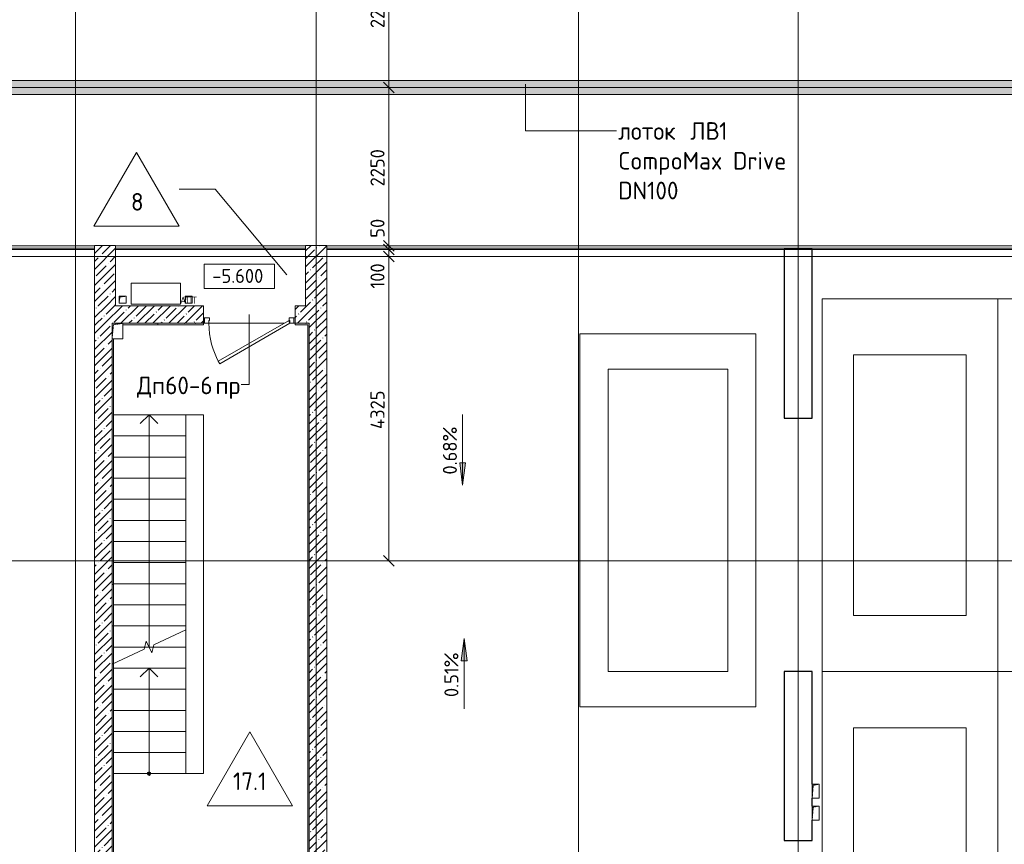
# Model space of a CAD drawing. Header units: millimetres. Extents: x 82112 to 162374, y -10965 to 131389.
# Tile 31 of 82: x 92806 to 106801, y 90946 to 102665. Entities that reach past the tile are written whole.
import ezdxf

# ---------------------------------------------------------------- set-up
doc = ezdxf.new("R2010")
doc.units = ezdxf.units.MM
for name, pattern in [('3_ Штрих_ 1 х 1 мм', [2, 1, -1]), ('4_ Штрихпунктир_ 10 х 2 мм', [14, 10, -2, 0, -2]), ('Штриховая', [5, 3, -2])]:
    doc.linetypes.add(name, pattern=pattern)
for name, color, linetype, lineweight in [('A-ANNO-DIMS', 7, 'Continuous', 5), ('A-ANNO-DIMS-100', 7, 'Continuous', 5), ('A-ANNO-NOTE', 7, 'Continuous', 5), ('A-DETL', 7, 'Continuous', 25), ('A-DETL-GENF', 7, 'Continuous', 13), ('A-DOOR', 7, 'Continuous', 13), ('A-DOOR-FRAM', 7, 'Continuous', 13), ('A-DOOR-IDEN', 7, 'Continuous', 5), ('A-FLOR', 7, 'Continuous', 13), ('A-FLOR-IDEN', 7, 'Continuous', 5), ('A-GENM', 7, 'Continuous', 13), ('A-WALL', 7, 'Continuous', 13), ('A-WALL-PATT', 7, 'Continuous', 13), ('C-PRKG', 7, 'Continuous', 13), ('G-ANNO-DIMS', 7, 'Continuous', 5), ('G-ANNO-TEXT', 7, 'Continuous', 5), ('M-EQPM', 7, 'Continuous', 13), ('S-COLS', 7, 'Continuous', 25), ('S-GRID', 7, 'Continuous', 5), ('S-STRS', 7, 'Continuous', 13), ('S-STRS-ANNO', 7, 'Continuous', 5), ('S-STRS-MBND', 7, 'Continuous', 13)]:
    doc.layers.add(name, color=color, linetype=linetype, lineweight=lineweight)
doc.styles.add('GOST Common', font='GOST_Common.ttf', dxfattribs={"height": 100})
doc.styles.add('GOST Common_2', font='GOST_Common.ttf', dxfattribs={"height": 200})
doc.styles.add('GOST Common_3', font='GOST_Common.ttf', dxfattribs={"height": 250})
doc.dimstyles.new('2_мм', dxfattribs={"dimscale": 304.8, "dimtxt": 201.142999, "dimasz": 0.492126, "dimexe": 0.328084, "dimexo": 0.492126, "dimgap": 0, "dimtad": 1, "dimdec": 0, "dimdsep": 46, "dimtxsty": 'GOST Common_2', "dimblk1": 'OBLIQUE', "dimblk2": 'OBLIQUE', "dimsah": 1, "dimcen": 0.09, "dimdle": 0.328084, "dimadec": 5, "dimazin": 2, "dimtfac": 1, "dimtdec": 4, "dimtix": 1, "dimtmove": 1, "dimatfit": 3, "dimfxl": 1, "dimtvp": 1, "dimtolj": 1, "dimtzin": 0, "dimarcsym": 2})
doc.dimstyles.new('2_мм_1', dxfattribs={"dimscale": 304.8, "dimtxt": 201.142999, "dimasz": 0.492126, "dimexe": 0.328084, "dimexo": 0.492126, "dimgap": 0, "dimtad": 1, "dimdec": 0, "dimdsep": 46, "dimtxsty": 'GOST Common_2', "dimblk1": 'OBLIQUE', "dimblk2": 'OBLIQUE', "dimsah": 1, "dimcen": 0.09, "dimdle": 0.328084, "dimadec": 5, "dimazin": 2, "dimtfac": 1, "dimtdec": 4, "dimtix": 1, "dimtmove": 0, "dimatfit": 3, "dimfxl": 1, "dimtvp": 1, "dimtolj": 1, "dimtzin": 0, "dimarcsym": 2})
pattern_1 = [(0, (0, 0), (203.2, 50.8), [3.353, -149.047, 3.353, -149.047, -812.8]), (0, (0, 0), (203.2, 50.8), [-304.8, 3.353, -301.447, 3.353, -149.047, -355.6]), (0, (0, 0), (203.2, 50.8), [-762, 3.353, -98.247, 3.353, -250.647]), (120, (76.2, 25.4), (-145.59409, 150.576362), [3.353, -149.047, 3.353, -149.047, -812.8]), (120, (76.2, 25.4), (-145.59409, 150.576362), [-304.8, 3.353, -301.447, 3.353, -149.047, -355.6]), (120, (76.2, 25.4), (-145.59409, 150.576362), [-762, 3.353, -98.247, 3.353, -250.647]), (240, (101.6, 127), (-57.60591, -201.376362), [3.353, -149.047, 3.353, -149.047, -812.8]), (240, (101.6, 127), (-57.60591, -201.376362), [-304.8, 3.353, -301.447, 3.353, -149.047, -355.6]), (240, (101.6, 127), (-57.60591, -201.376362), [-762, 3.353, -98.247, 3.353, -250.647])]
pattern_2 = [(45, (0, 0), (-114.04925, 114.04925), []), (45, (114.05, 0), (-114.04925, 114.04925), [201.612, -40.322, 3.353, -36.97])]

# ---------------------------------------------------------------- blocks, each defined once
blk = doc.blocks.new('Наметкина 10_РД_АР_П_Отделка_R21_rvt-1--01_Подвал_МП_часть В')
at = {"layer": 'A-WALL-PATT', "lineweight": 5}
h = blk.add_hatch(dxfattribs=at)
h.set_pattern_fill('FP_11', color=256, style=0, pattern_type=2)
h.set_pattern_definition(pattern_1)
h.paths.add_polyline_path([(96900, 98330), (96900, 98350), (96720, 98350), (96720, 98330)])
h.paths.add_polyline_path([(94270, 98330), (95420, 98330), (95420, 98350), (94270, 98350), (94270, 98332)])
h = blk.add_hatch(dxfattribs=at)
h.set_pattern_fill('FP_11', color=256, style=0, pattern_type=2)
h.set_pattern_definition(pattern_1)
h.paths.add_polyline_path([(96900, 88825), (96920, 88825), (96920, 98350), (96900, 98350), (96900, 88845)])
h = blk.add_hatch(dxfattribs=at)
h.set_pattern_fill('FP_11', color=256, style=0, pattern_type=2)
h.set_pattern_definition(pattern_1)
h.paths.add_polyline_path([(94140, 88845), (94140, 94050), (94120, 94050), (94120, 88845)])
h.paths.add_polyline_path([(94140, 94636), (94139, 98130), (94120, 98130), (94120, 94636)])
at = {"layer": 'A-WALL'}
for p, q in [((95420, 98350), (94270, 98350)), ((94270, 98330), (95420, 98330)), ((95420, 98330), (95420, 98350)), ((96900, 98350), (96720, 98350)), ((96720, 98350), (96720, 98330)), ((96720, 98330), (96900, 98330)), ((96920, 98350), (96900, 98350)), ((96900, 98330), (96900, 88845)), ((96920, 88825), (96920, 98350)), ((94120, 98130), (94120, 94636)), ((94140, 94636), (94140, 98130)), ((94120, 94636), (94140, 94636)), ((94140, 94636), (94140, 94050)), ((94120, 94050), (94120, 88845)), ((94140, 94050), (94120, 94050)), ((94140, 88845), (94140, 94050))]:
    blk.add_line(p, q, dxfattribs=at)
blk = doc.blocks.new('АР_Машиноместо - 5300x2500_С-V2--01_Подвал_МП_часть В')
at = {"layer": 'C-PRKG'}
for p, q in [((2500, 0), (0, 0)), ((0, 0), (0, -5300)), ((2500, 0), (2500, -5300)), ((400, -500), (400, -4800)), ((400, -500), (2100, -500)), ((2100, -500), (2100, -4800)), ((400, -4800), (2100, -4800)), ((2500, -5300), (0, -5300))]:
    blk.add_line(p, q, dxfattribs=at)
blk = doc.blocks.new('АР_Машиноместо - 4900x2400_М__5300х2500_-V9--01_Подвал_МП_часть В')
at = {"layer": 'C-PRKG'}
for p, q in [((2500, 5300), (0, 5300)), ((0, 0), (0, 5300)), ((2500, 4725), (2500, 5300)), ((450, 4500), (2050, 4500)), ((450, 800), (450, 4500)), ((2050, 800), (2050, 4500)), ((2500, 0), (2500, 4325)), ((450, 800), (2050, 800)), ((2500, 0), (0, 0))]:
    blk.add_line(p, q, dxfattribs=at)
blk = doc.blocks.new('АР_Машиноместо - 4900x2400_М__5300х2500_-V3--01_Подвал_МП_часть В')
at = {"layer": 'C-PRKG'}
for p, q in [((2500, 0), (0, 0)), ((0, 0), (0, -5300)), ((2500, 0), (2500, -5300)), ((450, -800), (450, -4500)), ((450, -800), (2050, -800)), ((2050, -800), (2050, -4500)), ((450, -4500), (2050, -4500)), ((2500, -5300), (0, -5300))]:
    blk.add_line(p, q, dxfattribs=at)
blk = doc.blocks.new('АР_Машиноместо - 4900x2400_М__5300х2500_-3113489--01_Подвал_МП_часть В')
at = {"layer": 'C-PRKG'}
for p, q in [((2500, 5300), (0, 5300)), ((0, 0), (0, 5300)), ((2500, 0), (2500, 5300)), ((450, 4500), (2050, 4500)), ((450, 800), (450, 4500)), ((2050, 800), (2050, 4500)), ((450, 800), (2050, 800)), ((2500, 0), (0, 0))]:
    blk.add_line(p, q, dxfattribs=at)
blk = doc.blocks.new('АР_Дверь однопольная - 1300х2100h_лест__лифт_ холл-4751207--01_Подвал_МП_часть В')
at = {"layer": 'A-DOOR'}
for p, q in [((421, 700), (-575, 125)), ((441, 665), (421, 700)), ((-555, 90), (441, 665)), ((-575, 125), (-555, 90))]:
    blk.add_line(p, q, dxfattribs=at)
at = {"layer": 'A-DOOR', "lineweight": 5}
blk.add_arc((-575, 125), 1150, 360, 30, dxfattribs=at)
at = {"layer": 'A-DOOR-FRAM'}
for p, q in [((-635, 125), (-650, 125)), ((-635, 45), (-650, 45)), ((-575, 125), (-635, 125)), ((-635, 125), (-635, 45)), ((-635, 45), (-565, 45)), ((-575, 85), (-575, 125)), ((-565, 85), (-575, 85)), ((-565, 45), (-565, 85)), ((575, 85), (565, 85)), ((565, 85), (565, 45)), ((565, 45), (635, 45)), ((635, 125), (575, 125)), ((575, 125), (575, 85)), ((635, 45), (635, 125)), ((635, 125), (650, 125)), ((635, 45), (650, 45))]:
    blk.add_line(p, q, dxfattribs=at)
blk = doc.blocks.new('АР_Канал вертикальный прямоугольный - ПК-6259828--01_Подвал_МП_часть В')
at = {"layer": 'A-DETL-GENF', "linetype": '3_ Штрих_ 1 х 1 мм'}
for p, q in [((350, 150), (-350, 150)), ((-350, 150), (-350, -150)), ((350, -150), (350, 150)), ((-350, -150), (350, -150))]:
    blk.add_line(p, q, dxfattribs=at)
at = {"layer": 'M-EQPM'}
for p, q in [((-350, -150), (-350, 150)), ((-350, 150), (350, 150)), ((350, 150), (350, -150)), ((350, -150), (-350, -150))]:
    blk.add_line(p, q, dxfattribs=at)
blk = doc.blocks.new('АР_Канал вертикальный прямоугольный - АПТ-5436538--01_Подвал_МП_часть В')
at = {"layer": 'A-DETL-GENF'}
blk.add_hatch(color=256, dxfattribs=at).paths.add_polyline_path([(-50, -50), (-40, 40), (50, 50), (-50, 50)])
at = {"layer": 'A-DETL-GENF', "linetype": '3_ Штрих_ 1 х 1 мм'}
for p, q in [((50, 50), (-50, 50)), ((-50, 50), (-50, -50)), ((50, 50), (-50, 50)), ((-50, 50), (-50, -50)), ((-50, -50), (-40, 40)), ((-50, -50), (-40, 40)), ((-40, 40), (50, 50)), ((-40, 40), (50, 50)), ((50, -50), (50, 50)), ((-50, -50), (50, -50))]:
    blk.add_line(p, q, dxfattribs=at)
at = {"layer": 'M-EQPM'}
for p, q in [((-50, -50), (-50, 50)), ((-50, 50), (50, 50)), ((50, 50), (50, -50)), ((50, -50), (-50, -50))]:
    blk.add_line(p, q, dxfattribs=at)
blk = doc.blocks.new('АР_Канал вертикальный прямоугольный - АПТ-4498912--01_Подвал_МП_часть В')
at = {"layer": 'A-DETL-GENF'}
blk.add_hatch(color=256, dxfattribs=at).paths.add_polyline_path([(-50, -50), (-40, 40), (50, 50), (-50, 50)])
at = {"layer": 'A-DETL-GENF', "linetype": '3_ Штрих_ 1 х 1 мм'}
for p, q in [((50, 50), (-50, 50)), ((-50, 50), (-50, -50)), ((50, 50), (-50, 50)), ((-50, 50), (-50, -50)), ((-50, -50), (-40, 40)), ((-50, -50), (-40, 40)), ((-40, 40), (50, 50)), ((-40, 40), (50, 50)), ((50, -50), (50, 50)), ((-50, -50), (50, -50))]:
    blk.add_line(p, q, dxfattribs=at)
at = {"layer": 'M-EQPM'}
for p, q in [((-50, -50), (-50, 50)), ((-50, 50), (50, 50)), ((50, 50), (50, -50)), ((50, -50), (-50, -50))]:
    blk.add_line(p, q, dxfattribs=at)
blk = doc.blocks.new('АР_Канал вертикальный прямоугольный - СС-5432437--01_Подвал_МП_часть В')
at = {"layer": 'A-DETL-GENF'}
blk.add_hatch(color=256, dxfattribs=at).paths.add_polyline_path([(-50, -100), (-35, 85), (50, 100), (-50, 100)])
at = {"layer": 'A-DETL-GENF', "linetype": '3_ Штрих_ 1 х 1 мм'}
for p, q in [((50, 100), (-50, 100)), ((-50, 100), (-50, -100)), ((50, 100), (-50, 100)), ((-50, 100), (-50, -100)), ((-50, -100), (-35, 85)), ((-50, -100), (-35, 85)), ((-35, 85), (50, 100)), ((-35, 85), (50, 100)), ((50, -100), (50, 100)), ((-50, -100), (50, -100))]:
    blk.add_line(p, q, dxfattribs=at)
at = {"layer": 'M-EQPM'}
for p, q in [((-50, -100), (-50, 100)), ((-50, 100), (50, 100)), ((50, 100), (50, -100)), ((50, -100), (-50, -100))]:
    blk.add_line(p, q, dxfattribs=at)
blk = doc.blocks.new('АР_Канал вертикальный прямоугольный - ОВ-5437232--01_Подвал_МП_часть В')
at = {"layer": 'A-DETL-GENF'}
blk.add_hatch(color=256, dxfattribs=at).paths.add_polyline_path([(-75, -110), (-56.5, 91.5), (75, 110), (-75, 110)])
at = {"layer": 'A-DETL-GENF', "linetype": '3_ Штрих_ 1 х 1 мм'}
for p, q in [((75, 110), (-75, 110)), ((-75, 110), (-75, -110)), ((75, 110), (-75, 110)), ((-75, 110), (-75, -110)), ((-75, -110), (-56.5, 91.5)), ((-75, -110), (-56.5, 91.5)), ((-56.5, 91.5), (75, 110)), ((-56.5, 91.5), (75, 110)), ((75, -110), (75, 110)), ((-75, -110), (75, -110))]:
    blk.add_line(p, q, dxfattribs=at)
at = {"layer": 'M-EQPM'}
for p, q in [((-75, -110), (-75, 110)), ((-75, 110), (75, 110)), ((75, 110), (75, -110)), ((75, -110), (-75, -110))]:
    blk.add_line(p, q, dxfattribs=at)
blk = doc.blocks.new('АР-Заполнение деф_ шва - Д_ш_-4327362--01_Подвал_МП_часть В')
at = {"layer": 'A-GENM'}
for p, q in [((0, 25), (6200, 25)), ((0, -25), (6200, -25))]:
    blk.add_line(p, q, dxfattribs=at)
blk = doc.blocks.new('АР-Заполнение деф_ шва - Д_ш_-4327479--01_Подвал_МП_часть В')
at = {"layer": 'A-GENM'}
for p, q in [((0, 25), (2700, 25)), ((0, -25), (2700, -25))]:
    blk.add_line(p, q, dxfattribs=at)
blk = doc.blocks.new('АР-Заполнение деф_ шва - Д_ш_-4327480--01_Подвал_МП_часть В')
at = {"layer": 'A-GENM'}
for p, q in [((0, 25), (6500, 25)), ((0, -25), (6500, -25))]:
    blk.add_line(p, q, dxfattribs=at)
blk = doc.blocks.new('АР-Заполнение деф_ шва - Д_ш_-4327500--01_Подвал_МП_часть В')
at = {"layer": 'A-GENM'}
for p, q in [((0, 25), (6670, 25)), ((0, -25), (6670, -25))]:
    blk.add_line(p, q, dxfattribs=at)
blk = doc.blocks.new('АР-Заполнение деф_ шва - Д_ш__Пристенный-V30--01_Подвал_МП_часть В')
at = {"layer": 'A-GENM'}
blk.add_line((0, 25), (400, 25), dxfattribs=at)
blk = doc.blocks.new('АР-Заполнение деф_ шва - Д_ш__Пристенный-V31--01_Подвал_МП_часть В')
at = {"layer": 'A-GENM'}
for p, q in [((0, 25), (50, 25)), ((350, 25), (400, 25)), ((0, -25), (50, -25)), ((350, -25), (400, -25))]:
    blk.add_line(p, q, dxfattribs=at)
blk = doc.blocks.new('АР_Лоток - 200х100h_ЛВ1-7512156--01_Подвал_МП_часть В')
at = {"layer": 'M-EQPM', "true_color": 0xdddddd}
blk.add_hatch(color=254, dxfattribs=at).paths.add_polyline_path([(23300, -100), (23300, 100), (0, 100), (0, -100), (15178, -100)])
blk = doc.blocks.new('DIMBLOCK14--01_Подвал_МП_часть В')
at = {"layer": 'A-ANNO-DIMS-100', "lineweight": 25, "transparency": 16777216}
for p, q in [((98053, 103950), (97978, 104025)), ((98053, 103950), (98128, 103875)), ((98053, 101700), (97978, 101775)), ((98053, 101700), (98128, 101625))]:
    blk.add_line(p, q, dxfattribs=at)
at = {"layer": 'A-ANNO-DIMS-100', "transparency": 16777216}
for p, q in [((98009, 103950), (98153, 103950)), ((98053, 103950), (98009, 103950)), ((98053, 103950), (98053, 101700)), ((127425, 101700), (97953, 101700)), ((98053, 101700), (127425, 101700))]:
    blk.add_line(p, q, dxfattribs=at)
at = {"layer": 'A-ANNO-DIMS-100', "color": 0, "transparency": 16777216, "insert": (97792, 102545), "char_height": 200, "width": 670.93, "attachment_point": 1, "rotation": 90, "line_spacing_factor": 1.022761, "style": 'GOST Common_2'}
blk.add_mtext('2250', dxfattribs=at)
blk = doc.blocks.new('_Oblique')
at = {"color": 0, "linetype": 'ByBlock', "lineweight": -2}
blk.add_line((-0.5, -0.5), (0.5, 0.5), dxfattribs=at)
blk = doc.blocks.new('DIMBLOCK15--01_Подвал_МП_часть В')
at = {"layer": 'A-ANNO-DIMS-100', "lineweight": 25, "transparency": 16777216}
for p, q in [((98053, 101700), (97978, 101775)), ((98053, 101700), (98128, 101625)), ((98053, 99450), (97978, 99525)), ((98053, 99450), (98128, 99375))]:
    blk.add_line(p, q, dxfattribs=at)
at = {"layer": 'A-ANNO-DIMS-100', "transparency": 16777216}
for p, q in [((127425, 101700), (97953, 101700)), ((98053, 101700), (98053, 99450)), ((98053, 101700), (127425, 101700)), ((98009, 99450), (98153, 99450)), ((98053, 99450), (98009, 99450))]:
    blk.add_line(p, q, dxfattribs=at)
at = {"layer": 'A-ANNO-DIMS-100', "color": 0, "transparency": 16777216, "insert": (97792, 100295), "char_height": 200, "width": 670.93, "attachment_point": 1, "rotation": 90, "line_spacing_factor": 1.022761, "style": 'GOST Common_2'}
blk.add_mtext('2250', dxfattribs=at)
blk = doc.blocks.new('DIMBLOCK16--01_Подвал_МП_часть В')
at = {"layer": 'A-ANNO-DIMS-100', "transparency": 16777216}
for p, q in [((98053, 99846), (98053, 99466)), ((98009, 99450), (98153, 99450)), ((98053, 99450), (98009, 99450)), ((98009, 99400), (98153, 99400)), ((98053, 99400), (98009, 99400)), ((98053, 99466), (98053, 99425)), ((98053, 99450), (98053, 99400))]:
    blk.add_line(p, q, dxfattribs=at)
at = {"layer": 'A-ANNO-DIMS-100', "lineweight": 25, "transparency": 16777216}
for p, q in [((98053, 99450), (97978, 99525)), ((98053, 99400), (97978, 99475)), ((98053, 99450), (98128, 99375)), ((98053, 99400), (98128, 99325))]:
    blk.add_line(p, q, dxfattribs=at)
at = {"layer": 'A-ANNO-DIMS-100', "color": 0, "transparency": 16777216, "insert": (97792, 99566), "char_height": 200, "width": 335.47, "attachment_point": 1, "rotation": 90, "line_spacing_factor": 1.022761, "style": 'GOST Common_2'}
blk.add_mtext('50', dxfattribs=at)
blk = doc.blocks.new('DIMBLOCK17--01_Подвал_МП_часть В')
at = {"layer": 'A-ANNO-DIMS-100', "lineweight": 25, "transparency": 16777216}
for p, q in [((98053, 99400), (97978, 99475)), ((98053, 99300), (97978, 99375)), ((98053, 99400), (98128, 99325)), ((98053, 99300), (98128, 99225))]:
    blk.add_line(p, q, dxfattribs=at)
at = {"layer": 'A-ANNO-DIMS-100', "transparency": 16777216}
for p, q in [((98009, 99400), (98153, 99400)), ((98053, 99400), (98009, 99400)), ((98053, 99400), (98053, 99300)), ((98009, 99300), (98153, 99300)), ((98053, 99300), (98009, 99300)), ((98053, 99326), (98053, 99350)), ((98053, 98845), (98053, 99326))]:
    blk.add_line(p, q, dxfattribs=at)
at = {"layer": 'A-ANNO-DIMS-100', "color": 0, "transparency": 16777216, "insert": (97792, 98845), "char_height": 200, "width": 458.2, "attachment_point": 1, "rotation": 90, "line_spacing_factor": 1.022761, "style": 'GOST Common_2'}
blk.add_mtext('100', dxfattribs=at)
blk = doc.blocks.new('DIMBLOCK18--01_Подвал_МП_часть В')
at = {"layer": 'A-ANNO-DIMS-100', "lineweight": 25, "transparency": 16777216}
for p, q in [((98053, 99300), (97978, 99375)), ((98053, 99300), (98128, 99225)), ((98053, 94975), (97978, 95050)), ((98053, 94975), (98128, 94900))]:
    blk.add_line(p, q, dxfattribs=at)
at = {"layer": 'A-ANNO-DIMS-100', "transparency": 16777216}
for p, q in [((98009, 99300), (98153, 99300)), ((98053, 99300), (98009, 99300)), ((98053, 99300), (98053, 94975)), ((98009, 94975), (98153, 94975)), ((98053, 94975), (98009, 94975))]:
    blk.add_line(p, q, dxfattribs=at)
at = {"layer": 'A-ANNO-DIMS-100', "color": 0, "transparency": 16777216, "insert": (97792, 96848), "char_height": 200, "width": 695.48, "attachment_point": 1, "rotation": 90, "line_spacing_factor": 1.022761, "style": 'GOST Common_2'}
blk.add_mtext('4325', dxfattribs=at)
blk = doc.blocks.new('Марка полов - Марка полов-4106608--01_Подвал_МП_часть В')
at = {"layer": 'A-FLOR-IDEN'}
for p, q in [((0, 7), (-6.06, -3.5)), ((6.06, -3.5), (0, 7)), ((-6.06, -3.5), (6.06, -3.5))]:
    blk.add_line(p, q, dxfattribs=at)
blk = doc.blocks.new('Высотные отметки - Frame_2-749557--01_Подвал_МП_часть В')
at = {"layer": 'G-ANNO-DIMS'}
for p, q in [((-5, 3.5), (-5, 0)), ((5, 3.5), (-5, 3.5)), ((5, 0), (5, 3.5)), ((-5, 0), (5, 0))]:
    blk.add_line(p, q, dxfattribs=at)

msp = doc.modelspace()

# ---------------------------------------------------------------- hatches: boundary and pattern name
at = {"layer": 'A-WALL-PATT', "lineweight": 5}
h = msp.add_hatch(dxfattribs=at)
h.set_pattern_fill('FP_1', color=256, style=0, pattern_type=2)
h.set_pattern_definition(pattern_2)
h.paths.add_polyline_path([(93870, 98600), (94170, 98600), (94170, 99458), (93870, 99458)])
h = msp.add_hatch(dxfattribs=at)
h.set_pattern_fill('FP_1', color=256, style=0, pattern_type=2)
h.set_pattern_definition(pattern_2)
h.paths.add_polyline_path([(97170, 98600), (97170, 99458), (96870, 99458), (96870, 98600), (96920, 98600)])
h = msp.add_hatch(dxfattribs=at)
h.set_pattern_fill('FP_1', color=256, style=0, pattern_type=2)
h.set_pattern_definition(pattern_2)
h.paths.add_polyline_path([(96920, 98350), (96920, 98600), (96720, 98600), (96720, 98350)])
h.paths.add_polyline_path([(93870, 98350), (95420, 98350), (95420, 98600), (93870, 98600)])
h = msp.add_hatch(dxfattribs=at)
h.set_pattern_fill('FP_1', color=256, style=0, pattern_type=2)
h.set_pattern_definition(pattern_2)
h.paths.add_polyline_path([(96920, 88575), (97170, 88575), (97170, 98600), (96920, 98600), (96920, 88825)])
h = msp.add_hatch(dxfattribs=at)
h.set_pattern_fill('FP_1', color=256, style=0, pattern_type=2)
h.set_pattern_definition(pattern_2)
h.paths.add_polyline_path([(94120, 88575), (94120, 98350), (93870, 98350), (93870, 88575), (94110.042794, 88575)])
at = {"layer": 'G-ANNO-DIMS'}
for points in [[(99102.380055, 96052.109936), (99144.179723, 96369.609936), (99060.580387, 96369.609936)], [(99123.939632, 93869.552068), (99082.139964, 93552.052068), (99165.7393, 93552.052068)]]:
    msp.add_hatch(color=256, dxfattribs=at).paths.add_polyline_path(points)
at = {"layer": 'S-STRS-ANNO'}
h = msp.add_hatch(color=256, dxfattribs=at)
edge = h.paths.add_edge_path()
edge.add_arc((94645, 91950), 25, 0, 360)
msp.add_hatch(color=256, dxfattribs=at).paths.add_polyline_path([(94645, 91925), (94662.67767, 91932.32233), (94670, 91950), (94662.67767, 91967.67767), (94645, 91975), (94627.32233, 91967.67767), (94620, 91950), (94627.32233, 91932.32233)])

# ---------------------------------------------------------------- linework, layer by layer
at = {"layer": 'A-DETL', "linetype": '4_ Штрихпунктир_ 10 х 2 мм', "lineweight": 5}
msp.add_line((86570, 101700), (144970, 101700), dxfattribs=at)
at = {"layer": 'A-DOOR-IDEN'}
for p, q in [((96070, 98475), (96070, 97481.338105)), ((96070, 97481.338105), (95953.740117, 97481.338105))]:
    msp.add_line(p, q, dxfattribs=at)
at = {"layer": 'A-FLOR'}
for p, q in [((143720, 101800), (86349.50616, 101800)), ((143720, 101600), (86349.50616, 101600)), ((93870, 99450), (86349.50616, 99450)), ((86349.50616, 99420), (93870, 99420)), ((93870, 99400), (87550, 99400)), ((93870, 99399.862836), (87550, 99399.862836)), ((96870, 99450), (94170, 99450)), ((94170, 99420), (96870, 99420)), ((96870, 99400), (94170, 99400)), ((145870, 99450), (97170, 99450)), ((97170, 99420), (133920, 99420)), ((97170, 99400), (103670, 99400)), ((104070, 99400), (110270, 99400)), ((95420, 98350), (95435, 98350)), ((95435, 98350), (95420, 98350)), ((95495, 98350), (96565, 98350)), ((96565, 98350), (95495, 98350)), ((96705, 98350), (96720, 98350)), ((96720, 98350), (96705, 98350)), ((94140, 97050), (95420, 97050)), ((95420, 97050), (95420, 91950)), ((110395, 94975), (97170, 94975)), ((95420, 91950), (95170, 91950))]:
    msp.add_line(p, q, dxfattribs=at)
at = {"layer": 'A-FLOR-IDEN'}
for p, q in [((95585.758469, 100254.398661), (95071.036655, 100254.398661)), ((96605.44331, 99040.205126), (95585.758469, 100254.398661))]:
    msp.add_line(p, q, dxfattribs=at)
at = {"layer": 'A-WALL'}
for p, q in [((93870, 99458), (93870, 88775)), ((94170, 99458), (93870, 99458)), ((94170, 98600), (94170, 99458)), ((96870, 99458), (96870, 98600)), ((97170, 99458), (96870, 99458)), ((97170, 88575), (97170, 99458)), ((95420, 98600), (94170, 98600)), ((95420, 98350), (95420, 98600)), ((96870, 98600), (96720, 98600)), ((96720, 98600), (96720, 98350)), ((94270, 98350), (95420, 98350)), ((96720, 98350), (96920, 98350)), ((96920, 98350), (96920, 88825)), ((94120, 88825), (94120, 98130))]:
    msp.add_line(p, q, dxfattribs=at)
at = {"layer": 'G-ANNO-DIMS'}
for p, q in [((95931.730935, 98842.631444), (95926.401737, 98842.631444)), ((99102.380055, 97052.109936), (99102.380055, 96052.109936)), ((99144.179723, 96369.609936), (99060.580387, 96369.609936)), ((99060.580387, 96369.609936), (99102.380055, 96052.109936)), ((99102.380055, 96052.109936), (99144.179723, 96369.609936)), ((99123.939632, 93869.552068), (99082.139964, 93552.052068)), ((99165.7393, 93552.052068), (99123.939632, 93869.552068)), ((99123.939632, 92869.552068), (99123.939632, 93869.552068)), ((99082.139964, 93552.052068), (99165.7393, 93552.052068))]:
    msp.add_line(p, q, dxfattribs=at)
at = {"layer": 'G-ANNO-TEXT'}
for p, q in [((99997.970874, 101749.811654), (99997.970874, 101083.550389)), ((99997.970874, 101083.550389), (101287.96609, 101083.550389))]:
    msp.add_line(p, q, dxfattribs=at)
at = {"layer": 'S-COLS'}
for p, q in [((103670, 99400), (103670, 97000)), ((104070, 99400), (103670, 99400)), ((104070, 97000), (104070, 99400)), ((103670, 97000), (104070, 97000)), ((103670, 93400), (103670, 91000)), ((104070, 93400), (103670, 93400)), ((104070, 91800), (104070, 93400)), ((104070, 91490), (104070, 91600)), ((104070, 91000), (104070, 91290)), ((103670, 91000), (104070, 91000))]:
    msp.add_line(p, q, dxfattribs=at)
at = {"layer": 'S-GRID', "linetype": '4_ Штрихпунктир_ 10 х 2 мм'}
for p, q in [((93600, 80104.964717), (93600, 129588.42805)), ((97020, 80104.964717), (97020, 129588.42805)), ((100750, 80104.964717), (100750, 129588.42805)), ((103870, 80104.964717), (103870, 129588.42805)), ((151972.716503, 99300), (82911.954059, 99300)), ((153059.054125, 99300), (82911.954059, 99300)), ((151972.716503, 94975), (87000, 94975))]:
    msp.add_line(p, q, dxfattribs=at)
at = {"layer": 'S-STRS'}
for p, q in [((94140, 97050), (95170, 97050)), ((95170, 96750), (95170, 97050)), ((94140, 96750), (95170, 96750)), ((95170, 96450), (95170, 96750)), ((94140, 96450), (95170, 96450)), ((95170, 96150), (95170, 96450)), ((94140, 96150), (95170, 96150)), ((95170, 95850), (95170, 96150)), ((94140, 95850), (95170, 95850)), ((95170, 95550), (95170, 95850)), ((94140, 95550), (95170, 95550)), ((95170, 95250), (95170, 95550)), ((94140, 95250), (95170, 95250)), ((95170, 94950), (95170, 95250)), ((94140, 94950), (95170, 94950)), ((95170, 94650), (95170, 94950)), ((94140, 94650), (95170, 94650)), ((95170, 94350), (95170, 94650)), ((94140, 94350), (95170, 94350)), ((95170, 94050), (95170, 94350)), ((94140, 94050), (95170, 94050)), ((95170, 93994.811521), (95170, 94050)), ((95170, 93750), (95170, 93994.811521)), ((94140, 93750), (94584.730106, 93750)), ((94584.730106, 93750), (94645, 93750)), ((94645, 93750), (94705.269894, 93750)), ((94705.269894, 93750), (95170, 93750)), ((95170, 93450), (95170, 93750)), ((94140, 93450), (95170, 93450)), ((95170, 93150), (95170, 93450)), ((94140, 93150), (95170, 93150)), ((95170, 92850), (95170, 93150)), ((94140, 92850), (95170, 92850)), ((95170, 92550), (95170, 92850)), ((94140, 92550), (95170, 92550)), ((95170, 92250), (95170, 92550)), ((94140, 92250), (95170, 92250)), ((95170, 91950), (95170, 92250)), ((94140, 91950), (95170, 91950))]:
    msp.add_line(p, q, dxfattribs=at)
at = {"layer": 'S-STRS', "linetype": 'Штриховая'}
for p, q in [((94140, 96750), (95170, 96750)), ((94140, 96450), (95170, 96450)), ((94140, 96150), (95170, 96150)), ((94140, 95850), (95170, 95850)), ((94140, 95550), (95170, 95550)), ((94140, 95250), (95170, 95250)), ((94140, 94950), (95170, 94950)), ((94140, 94650), (95170, 94650)), ((94140, 94350), (95170, 94350)), ((94140, 94050), (95170, 94050)), ((94140, 93750), (94584.730106, 93750)), ((94584.730106, 93750), (94645, 93750)), ((94645, 93750), (94705.269894, 93750)), ((94705.269894, 93750), (95170, 93750)), ((94140, 93450), (95170, 93450)), ((94140, 93150), (95170, 93150)), ((94140, 92850), (95170, 92850)), ((94140, 92550), (95170, 92550)), ((94140, 92250), (95170, 92250)), ((94140, 91950), (95170, 91950))]:
    msp.add_line(p, q, dxfattribs=at)
at = {"layer": 'S-STRS-ANNO'}
for p, q in [((94645, 97050), (94520, 96925)), ((94645, 96750), (94645, 97050)), ((94645, 97050), (94770, 96925)), ((94645, 96450), (94645, 96750)), ((94645, 96150), (94645, 96450)), ((94645, 95850), (94645, 96150)), ((94645, 95550), (94645, 95850)), ((94645, 95250), (94645, 95550)), ((94645, 94950), (94645, 95250)), ((94645, 94650), (94645, 94950)), ((94645, 94350), (94645, 94650)), ((94645, 94050), (94645, 94350)), ((94645, 93750), (94645, 94050)), ((94645, 93450), (94520, 93325)), ((94645, 93150), (94645, 93450)), ((94645, 93450), (94770, 93325)), ((94645, 92850), (94645, 93150)), ((94645, 92550), (94645, 92850)), ((94645, 92250), (94645, 92550)), ((94645, 91950), (94645, 92250)), ((94627.32233, 91967.67767), (94620, 91950)), ((94620, 91950), (94627.32233, 91932.32233)), ((94645, 91975), (94627.32233, 91967.67767)), ((94662.67767, 91967.67767), (94645, 91975)), ((94670, 91950), (94662.67767, 91967.67767)), ((94662.67767, 91932.32233), (94670, 91950)), ((94627.32233, 91932.32233), (94645, 91925)), ((94645, 91925), (94662.67767, 91932.32233))]:
    msp.add_line(p, q, dxfattribs=at)
msp.add_circle((94645, 91950), 25, dxfattribs=at)
at = {"layer": 'S-STRS-MBND'}
for p, q in [((95170, 93994.811521), (94712.973084, 93781.69637)), ((94605.379538, 93834.966355), (94577.026916, 93718.30363)), ((94684.620462, 93665.033645), (94605.379538, 93834.966355)), ((94712.973084, 93781.69637), (94684.620462, 93665.033645)), ((94577.026916, 93718.30363), (94120, 93505.188479))]:
    msp.add_line(p, q, dxfattribs=at)

# ---------------------------------------------------------------- block references
at = {"lineweight": 5}
msp.add_blockref('Наметкина 10_РД_АР_П_Отделка_R21_rvt-1--01_Подвал_МП_часть В', (0, 0), dxfattribs=at)
at = {"layer": 'A-DOOR', "rotation": 180}
msp.add_blockref('АР_Дверь однопольная - 1300х2100h_лест__лифт_ холл-4751207--01_Подвал_МП_часть В', (96070, 98475), dxfattribs=at)
at = {"layer": 'A-FLOR-IDEN', "xscale": 99.99999999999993, "yscale": 99.99999999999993, "zscale": 99.99999999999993}
for p in [(94464.818872, 100079.398661), (96075.936782, 91845.155116)]:
    msp.add_blockref('Марка полов - Марка полов-4106608--01_Подвал_МП_часть В', p, dxfattribs=at)
at = {"layer": 'A-GENM'}
for name, p in [('АР-Заполнение деф_ шва - Д_ш_-4327500--01_Подвал_МП_часть В', (87200, 99425)), ('АР-Заполнение деф_ шва - Д_ш__Пристенный-V31--01_Подвал_МП_часть В', (93820, 99425)), ('АР-Заполнение деф_ шва - Д_ш_-4327479--01_Подвал_МП_часть В', (94170, 99425)), ('АР-Заполнение деф_ шва - Д_ш__Пристенный-V31--01_Подвал_МП_часть В', (96820, 99425)), ('АР-Заполнение деф_ шва - Д_ш_-4327480--01_Подвал_МП_часть В', (97170, 99425)), ('АР-Заполнение деф_ шва - Д_ш__Пристенный-V30--01_Подвал_МП_часть В', (103670, 99425)), ('АР-Заполнение деф_ шва - Д_ш_-4327362--01_Подвал_МП_часть В', (104070, 99425))]:
    msp.add_blockref(name, p, dxfattribs=at)
at = {"layer": 'C-PRKG', "rotation": 180}
for name, p in [('АР_Машиноместо - 4900x2400_М__5300х2500_-3113489--01_Подвал_МП_часть В', (106710, 98700)), ('АР_Машиноместо - 4900x2400_М__5300х2500_-3113489--01_Подвал_МП_часть В', (109210, 98700)), ('АР_Машиноместо - 4900x2400_М__5300х2500_-V9--01_Подвал_МП_часть В', (106710, 93400))]:
    msp.add_blockref(name, p, dxfattribs=at)
at = {"layer": 'C-PRKG'}
for name, p in [('АР_Машиноместо - 5300x2500_С-V2--01_Подвал_МП_часть В', (100770, 98200)), ('АР_Машиноместо - 4900x2400_М__5300х2500_-V3--01_Подвал_МП_часть В', (106710, 93400))]:
    msp.add_blockref(name, p, dxfattribs=at)
at = {"layer": 'G-ANNO-DIMS', "xscale": 99.99999999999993, "yscale": 99.99999999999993, "zscale": 99.99999999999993}
msp.add_blockref('Высотные отметки - Frame_2-749557--01_Подвал_МП_часть В', (95926.401737, 98842.631444), dxfattribs=at)
at = {"layer": 'M-EQPM'}
for name, p in [('АР_Лоток - 200х100h_ЛВ1-7512156--01_Подвал_МП_часть В', (87075, 101700)), ('АР_Канал вертикальный прямоугольный - ПК-6259828--01_Подвал_МП_часть В', (94740, 98770)), ('АР_Канал вертикальный прямоугольный - АПТ-5436538--01_Подвал_МП_часть В', (94270, 98685)), ('АР_Канал вертикальный прямоугольный - АПТ-4498912--01_Подвал_МП_часть В', (95210, 98685)), ('АР_Канал вертикальный прямоугольный - ОВ-5437232--01_Подвал_МП_часть В', (94195, 98240)), ('АР_Канал вертикальный прямоугольный - СС-5432437--01_Подвал_МП_часть В', (104120, 91700)), ('АР_Канал вертикальный прямоугольный - СС-5432437--01_Подвал_МП_часть В', (104120, 91390))]:
    msp.add_blockref(name, p, dxfattribs=at)

# ---------------------------------------------------------------- texts
at = {"layer": 'A-ANNO-NOTE', "insert": (95085.906744, 98728.609736), "char_height": 100, "width": 304.64125, "attachment_point": 1, "style": 'GOST Common'}
msp.add_mtext('АПТ', dxfattribs=at)
at = {"layer": 'A-DOOR-IDEN', "char_height": 250, "attachment_point": 1, "style": 'GOST Common_3'}
for s, insert, width in [('Дп', (94471.740117, 97592.265188), 489.029375), ('60-6', (94875.2297, 97592.265188), 865.8225), ('пр', (95589.6047, 97592.265188), 432.91125)]:
    msp.add_mtext(s, dxfattribs=dict(at, insert=insert, width=width))
at = {"layer": 'A-FLOR-IDEN', "char_height": 250, "attachment_point": 1, "style": 'GOST Common_3'}
for s, insert, width in [('\\fGOST Common|b0|i0|c204|p34|;8', (94387.942589, 100201.460333), 216.455625), ('17.1', (95837.060499, 91967.216788), 609.2825)]:
    msp.add_mtext(s, dxfattribs=dict(at, insert=insert, width=width))
at = {"layer": 'G-ANNO-DIMS', "insert": (95544.245211, 99123.997104), "char_height": 200, "width": 917.17566319, "attachment_point": 1, "line_spacing_factor": 1.022761, "style": 'GOST Common_2'}
msp.add_mtext('-5.600', dxfattribs=at)
at = {"layer": 'G-ANNO-DIMS', "char_height": 200, "attachment_point": 1, "rotation": 90, "line_spacing_factor": 1.022761, "style": 'GOST Common_2'}
for s, insert, width in [('0.68%', (98821.014394, 96201.129336), 842.35343804), ('0.51%', (98842.573971, 93038.68497), 794.08103471)]:
    msp.add_mtext(s, dxfattribs=dict(at, insert=insert, width=width))
at = {"layer": 'G-ANNO-TEXT', "char_height": 250, "attachment_point": 1, "style": 'GOST Common_3'}
for s, insert, width in [('\\fGOST Common|b0|i0|c204|p34|; ', (102252.236923, 101208.550389), 104.219375), ('ЛВ', (102338.226507, 101208.550389), 497.04625), ('1 ', (102748.330673, 101208.550389), 256.54), ('лоток', (101312.96609, 101208.550389), 1138.39625), ('CompoMax Drive', (101312.96609, 100785.217055), 2894.091875), ('DN100', (101312.96609, 100361.883722), 1066.244375)]:
    msp.add_mtext(s, dxfattribs=dict(at, insert=insert, width=width))

# ---------------------------------------------------------------- dimensions: what is measured, and where the dimension line sits
at = {"layer": 'A-ANNO-DIMS'}
for base, p1, p2, override, picture, middle in [((98053.039538, 101700), (98159.105555, 103950), (127575, 101700), {"dimpost": '<>', "dimfxl": 29501.819368}, 'DIMBLOCK14--01_Подвал_МП_часть В', (97953.039538, 102825)), ((98053.039538, 99450), (127575, 101700), (98159.105555, 99450), {"dimpost": '<>', "dimfxl": 29501.819368}, 'DIMBLOCK15--01_Подвал_МП_часть В', (97953.039538, 100575)), ((98053.039538, 94975), (98159.105555, 99300), (98159.105555, 94975), {"dimpost": '<>', "dimfxl": 4325}, 'DIMBLOCK18--01_Подвал_МП_часть В', (97953.039538, 97137.5))]:
    dim = msp.add_linear_dim(base=base, p1=p1, p2=p2, angle=90, dimstyle='2_мм_1', override=override, dxfattribs=at)
    dim.commit()
    dim.dimension.update_dxf_attribs({"geometry": picture, "text_midpoint": middle})
for base, p1, p2, override, picture, middle in [((98053.039538, 99400), (98159.105555, 99450), (98159.105555, 99400), {"dimpost": '<>', "dimfxl": 50}, 'DIMBLOCK16--01_Подвал_МП_часть В', (97925.00721, 99733.964953)), ((98053.039538, 99300), (98159.105555, 99400), (98159.105555, 99300), {"dimpost": '<>', "dimfxl": 100}, 'DIMBLOCK17--01_Подвал_МП_часть В', (97925.00721, 99073.688825))]:
    dim = msp.add_linear_dim(base=base, p1=p1, p2=p2, angle=90, dimstyle='2_мм', override=override, dxfattribs=at)
    dim.commit()
    dim.dimension.update_dxf_attribs({"geometry": picture, "text_midpoint": middle, "dimtype": 160, "text_rotation": 90})

doc.saveas('drawing.dxf')
